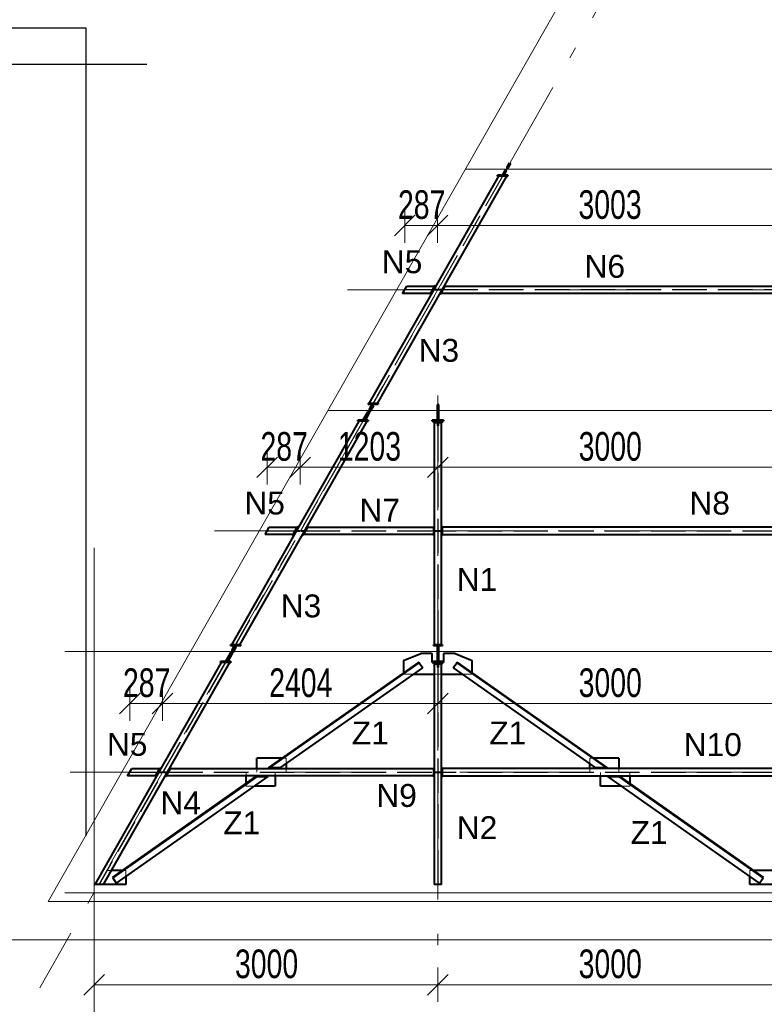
# Model space of a CAD drawing. Header units: metres. Extents: x 212 to 317, y 37 to 97.
# Tile 3 of 52: x 222 to 228, y 42 to 51. Entities that reach past the tile are written whole.
import ezdxf

# ---------------------------------------------------------------- set-up
doc = ezdxf.new("R2010")
doc.units = ezdxf.units.M
doc.linetypes.add('__RA_15', pattern=[1.7, 1, -0.3, 0.1, -0.3])
doc.linetypes.add('__RA_2', pattern=[0.4, 0.3, -0.1])
for name, color, linetype, lineweight in [('OSY', 204, '__RA_15', 13), ('POPIS', 7, 'Continuous', 13), ('Standard', 7, 'Continuous', 40), ('VYZTUZ', 11, 'Continuous', 50)]:
    doc.layers.add(name, color=color, linetype=linetype, lineweight=lineweight)
doc.styles.add('ARIAL', font='ARIAL.TTF')

msp = doc.modelspace()

# ---------------------------------------------------------------- linework, layer by layer
at = {"layer": 'OSY', "color": 204, "linetype": '__RA_15', "lineweight": 13}
for p, q in [((234.8119, 65.1042), (221.9211, 42.4695)), ((224.606, 48.5665), (292.136, 48.5665)), ((225.3962, 47.6415), (225.3962, 42.7513)), ((223.446, 46.4588), (293.446, 46.4588)), ((222.186, 44.3511), (294.576, 44.3511))]:
    msp.add_line(p, q, dxfattribs=at)
at = {"layer": 'OSY', "color": 204, "linetype": 'Continuous', "lineweight": 13}
for p, q in [((225.637, 49.6203), (225.637, 49.6203)), ((225.637, 49.6203), (298.4065, 49.6203)), ((224.437, 47.5126), (224.437, 47.5126)), ((224.437, 47.5126), (298.4065, 47.5126)), ((222.3962, 40.4228), (222.3962, 46.3107)), ((222.1385, 45.4049), (222.1385, 45.4049)), ((222.1385, 45.4049), (298.4065, 45.4049)), ((222.1385, 43.2972), (222.1385, 43.2972)), ((222.1385, 43.2972), (298.4065, 43.2972))]:
    msp.add_line(p, q, dxfattribs=at)
at = {"layer": 'Standard', "color": 7, "linetype": 'Continuous', "lineweight": 13}
for p, q in [((234.2672, 64.7785), (221.9942, 43.2222)), ((221.9942, 43.2222), (294.7982, 43.2222))]:
    msp.add_line(p, q, dxfattribs=at)
at = {"layer": 'Standard', "color": 7, "linetype": 'Continuous', "lineweight": 25}
msp.add_line((213.0776, 50.5364), (222.8541, 50.5364), dxfattribs=at)
at = {"layer": 'Standard', "color": 1, "linetype": 'Continuous', "lineweight": 40}
for p, q in [((226.0014, 49.6373), (225.9964, 49.6286)), ((225.9964, 49.6286), (226.0033, 49.6246)), ((226.0014, 49.6373), (226.0221, 49.6733)), ((226.0083, 49.6333), (226.0014, 49.6373)), ((226.0033, 49.6246), (226.0083, 49.6333)), ((226.0291, 49.6693), (226.0083, 49.6333)), ((226.0221, 49.6733), (226.0291, 49.6693)), ((225.9247, 49.5593), (224.794, 47.5735)), ((224.8677, 47.5735), (225.9984, 49.5593)), ((225.9165, 49.5593), (225.9165, 49.5673)), ((226.0066, 49.5673), (225.9165, 49.5673)), ((225.9165, 49.5593), (225.9247, 49.5593)), ((225.9984, 49.5593), (225.9247, 49.5593)), ((225.9634, 49.5713), (225.9841, 49.6074)), ((225.9703, 49.5673), (225.9634, 49.5713)), ((225.9911, 49.6034), (225.9703, 49.5673)), ((225.9891, 49.616), (225.9841, 49.6074)), ((225.9841, 49.6074), (225.9911, 49.6034)), ((225.9961, 49.612), (225.9891, 49.616)), ((225.9911, 49.6034), (225.9961, 49.612)), ((225.9984, 49.5593), (226.0066, 49.5593)), ((226.0066, 49.5673), (226.0066, 49.5593)), ((225.0878, 48.5345), (225.1242, 48.5985)), ((225.1242, 48.5985), (225.3684, 48.5985)), ((225.332, 48.5345), (225.3684, 48.5985)), ((225.3349, 48.5234), (225.3794, 48.6016)), ((225.3725, 48.6056), (225.3684, 48.5985)), ((225.3725, 48.6056), (225.3794, 48.6016)), ((225.424, 48.5345), (225.4605, 48.5985)), ((225.4576, 48.6095), (225.4645, 48.6056)), ((225.4605, 48.5985), (225.4645, 48.6056)), ((225.4605, 48.5985), (228.3562, 48.5985)), ((225.332, 48.5345), (225.0878, 48.5345)), ((225.332, 48.5345), (225.3279, 48.5274)), ((225.3349, 48.5234), (225.3279, 48.5274)), ((225.3617, 48.5705), (225.3617, 48.5705)), ((225.3617, 48.5704), (225.3617, 48.5705)), ((225.42, 48.5274), (225.4131, 48.5313)), ((225.42, 48.5274), (225.424, 48.5345)), ((228.3562, 48.5345), (225.424, 48.5345)), ((224.7859, 47.5655), (224.7859, 47.5735)), ((224.794, 47.5735), (224.7859, 47.5735)), ((224.7859, 47.5655), (224.8759, 47.5655)), ((224.8677, 47.5735), (224.794, 47.5735)), ((224.8011, 47.5293), (224.8217, 47.5655)), ((224.8283, 47.5655), (224.8232, 47.5565)), ((224.8352, 47.5615), (224.8283, 47.5655)), ((224.8308, 47.5538), (224.8352, 47.5615)), ((224.8759, 47.5735), (224.8677, 47.5735)), ((224.8759, 47.5735), (224.8759, 47.5655)), ((225.4002, 47.5655), (225.3922, 47.5655)), ((225.3922, 47.5655), (225.3922, 47.5565)), ((225.4002, 47.5565), (225.4002, 47.5655)), ((224.7443, 47.4294), (224.7844, 47.4999)), ((224.7589, 47.4384), (224.7844, 47.4833)), ((224.7914, 47.4793), (224.7659, 47.4345)), ((224.7893, 47.5077), (224.7844, 47.4999)), ((224.7844, 47.4833), (224.7893, 47.4928)), ((224.7914, 47.4793), (224.7844, 47.4833)), ((224.7893, 47.4928), (224.7893, 47.5077)), ((224.7963, 47.5037), (224.7893, 47.5077)), ((224.7963, 47.4889), (224.7893, 47.4928)), ((224.7963, 47.4889), (224.7914, 47.4793)), ((224.8011, 47.5293), (224.7962, 47.5198)), ((224.7962, 47.5198), (224.7962, 47.5047)), ((224.7962, 47.5047), (224.8011, 47.5126)), ((224.7962, 47.5047), (224.8031, 47.5008)), ((224.7963, 47.5037), (224.7963, 47.4889)), ((224.8011, 47.5126), (224.8261, 47.5565)), ((224.8011, 47.5126), (224.8081, 47.5086)), ((224.8081, 47.5086), (224.8031, 47.5008)), ((224.8331, 47.5525), (224.8081, 47.5086)), ((224.8232, 47.5565), (224.8261, 47.5565)), ((224.8261, 47.5565), (224.8331, 47.5525)), ((225.3922, 47.5099), (225.3922, 47.5565)), ((225.3922, 47.5565), (225.4002, 47.5565)), ((225.3922, 47.5008), (225.3922, 47.5099)), ((225.3922, 47.5099), (225.4002, 47.5099)), ((225.3922, 47.4928), (225.3922, 47.5008)), ((225.3922, 47.5008), (225.4002, 47.5008)), ((225.3922, 47.482), (225.3922, 47.4928)), ((225.4002, 47.4928), (225.3922, 47.4928)), ((225.3922, 47.4345), (225.3922, 47.482)), ((225.4002, 47.482), (225.3922, 47.482)), ((225.4002, 47.5565), (225.4002, 47.5099)), ((225.4002, 47.5099), (225.4002, 47.5008)), ((225.4002, 47.5008), (225.4002, 47.4928)), ((225.4002, 47.4928), (225.4002, 47.482)), ((225.4002, 47.482), (225.4002, 47.4345)), ((224.7052, 47.4175), (223.594, 45.4658)), ((223.6677, 45.4658), (224.7789, 47.4175)), ((224.6971, 47.4175), (224.6971, 47.4255)), ((224.7871, 47.4255), (224.6971, 47.4255)), ((224.6971, 47.4175), (224.7052, 47.4175)), ((224.7789, 47.4175), (224.7052, 47.4175)), ((224.7509, 47.4294), (224.7443, 47.4294)), ((224.7443, 47.4294), (224.7512, 47.4255)), ((224.7564, 47.4391), (224.7509, 47.4294)), ((224.7509, 47.4294), (224.7578, 47.4255)), ((224.7512, 47.4255), (224.7578, 47.4255)), ((224.7633, 47.4352), (224.7564, 47.4391)), ((224.7589, 47.4384), (224.7564, 47.4391)), ((224.7578, 47.4255), (224.7633, 47.4352)), ((224.7659, 47.4345), (224.7589, 47.4384)), ((224.7633, 47.4352), (224.7659, 47.4345)), ((224.7789, 47.4175), (224.7871, 47.4175)), ((224.7871, 47.4255), (224.7871, 47.4175)), ((225.3462, 47.4175), (225.3462, 47.4255)), ((225.4462, 47.4255), (225.3462, 47.4255)), ((225.3462, 47.4175), (225.4462, 47.4175)), ((225.354, 47.4175), (225.354, 47.4125)), ((225.354, 47.4125), (225.389, 47.4125)), ((225.3642, 47.4075), (225.4282, 47.4075)), ((225.3642, 47.4075), (225.3642, 45.4658)), ((225.389, 47.4125), (225.389, 47.4075)), ((225.4002, 47.4345), (225.3922, 47.4345)), ((225.3922, 47.4345), (225.3922, 47.4255)), ((225.394, 47.4075), (225.394, 47.4175)), ((225.3984, 47.4175), (225.3984, 47.4075)), ((225.4002, 47.4255), (225.4002, 47.4345)), ((225.4034, 47.4075), (225.4034, 47.4125)), ((225.4034, 47.4125), (225.4384, 47.4125)), ((225.4282, 45.4658), (225.4282, 47.4075)), ((225.4384, 47.4125), (225.4384, 47.4175)), ((225.4462, 47.4255), (225.4462, 47.4175)), ((223.8878, 46.4268), (223.9242, 46.4908)), ((223.9242, 46.4908), (224.1684, 46.4908)), ((224.132, 46.4268), (224.1684, 46.4908)), ((224.1725, 46.4979), (224.1684, 46.4908)), ((224.1725, 46.4979), (224.1794, 46.4939)), ((224.224, 46.4268), (224.2605, 46.4908)), ((224.2576, 46.5018), (224.2645, 46.4979)), ((224.2605, 46.4908), (224.2645, 46.4979)), ((224.2605, 46.4908), (225.3562, 46.4908)), ((225.3562, 46.4988), (225.3562, 46.4908)), ((225.3562, 46.4988), (225.3642, 46.4988)), ((225.3562, 46.4908), (225.3562, 46.4268)), ((225.4282, 46.4988), (225.4362, 46.4988)), ((225.4362, 46.4908), (225.4362, 46.4988)), ((225.4362, 46.4268), (225.4362, 46.4908)), ((228.3562, 46.4908), (225.4362, 46.4908)), ((224.132, 46.4268), (223.8878, 46.4268)), ((224.132, 46.4268), (224.1279, 46.4197)), ((224.1349, 46.4157), (224.1279, 46.4197)), ((224.22, 46.4197), (224.213, 46.4236)), ((224.22, 46.4197), (224.224, 46.4268)), ((225.3562, 46.4268), (224.224, 46.4268)), ((225.3562, 46.4268), (225.3562, 46.4188)), ((225.3642, 46.4188), (225.3562, 46.4188)), ((225.4362, 46.4188), (225.4282, 46.4188)), ((225.4362, 46.4188), (225.4362, 46.4268)), ((225.4362, 46.4268), (228.3562, 46.4268)), ((223.5859, 45.4578), (223.5859, 45.4658)), ((223.594, 45.4658), (223.5859, 45.4658)), ((223.5859, 45.4578), (223.6759, 45.4578)), ((223.6677, 45.4658), (223.594, 45.4658)), ((223.6011, 45.4216), (223.5962, 45.4121)), ((223.5962, 45.4121), (223.5962, 45.397)), ((223.6011, 45.4216), (223.6217, 45.4578)), ((223.6011, 45.4049), (223.6261, 45.4488)), ((223.6331, 45.4448), (223.6081, 45.4009)), ((223.6283, 45.4578), (223.6232, 45.4488)), ((223.6232, 45.4488), (223.6261, 45.4488)), ((223.6261, 45.4488), (223.6331, 45.4448)), ((223.6352, 45.4538), (223.6283, 45.4578)), ((223.6308, 45.4461), (223.6352, 45.4538)), ((223.6759, 45.4658), (223.6677, 45.4658)), ((223.6759, 45.4658), (223.6759, 45.4578)), ((225.3562, 45.4578), (225.3562, 45.4658)), ((225.3642, 45.4658), (225.3562, 45.4658)), ((225.3562, 45.4578), (225.4362, 45.4578)), ((225.4282, 45.4658), (225.3642, 45.4658)), ((225.3922, 45.4578), (225.3922, 45.4488)), ((225.3922, 45.4022), (225.3922, 45.4488)), ((225.3922, 45.4488), (225.4002, 45.4488)), ((225.4002, 45.4488), (225.4002, 45.4578)), ((225.4002, 45.4488), (225.4002, 45.4022)), ((225.4362, 45.4658), (225.4282, 45.4658)), ((225.4362, 45.4658), (225.4362, 45.4578)), ((223.5443, 45.3217), (223.5844, 45.3922)), ((223.5564, 45.3314), (223.5509, 45.3217)), ((223.5633, 45.3275), (223.5564, 45.3314)), ((223.5589, 45.3307), (223.5564, 45.3314)), ((223.5578, 45.3178), (223.5633, 45.3275)), ((223.5589, 45.3307), (223.5844, 45.3756)), ((223.5659, 45.3268), (223.5589, 45.3307)), ((223.5633, 45.3275), (223.5659, 45.3268)), ((223.5914, 45.3716), (223.5659, 45.3268)), ((223.5893, 45.4), (223.5844, 45.3922)), ((223.5844, 45.3756), (223.5893, 45.3851)), ((223.5914, 45.3716), (223.5844, 45.3756)), ((223.5893, 45.3851), (223.5893, 45.4)), ((223.5963, 45.396), (223.5893, 45.4)), ((223.5963, 45.3812), (223.5893, 45.3851)), ((223.5963, 45.3812), (223.5914, 45.3716)), ((223.5962, 45.397), (223.6011, 45.4049)), ((223.5962, 45.397), (223.6031, 45.3931)), ((223.5963, 45.396), (223.5963, 45.3812)), ((223.6011, 45.4049), (223.6081, 45.4009)), ((223.6081, 45.4009), (223.6031, 45.3931)), ((225.0962, 45.3268), (225.2462, 45.3893)), ((225.0962, 45.3268), (225.0962, 45.2186)), ((225.3462, 45.3893), (225.2462, 45.3893)), ((225.3462, 45.3178), (225.3462, 45.3893)), ((225.3922, 45.3931), (225.3922, 45.4022)), ((225.3922, 45.4022), (225.4002, 45.4022)), ((225.3922, 45.3931), (225.4002, 45.3931)), ((225.3922, 45.3851), (225.3922, 45.3931)), ((225.3922, 45.3743), (225.3922, 45.3851)), ((225.4002, 45.3851), (225.3922, 45.3851)), ((225.3922, 45.3268), (225.3922, 45.3743)), ((225.4002, 45.3743), (225.3922, 45.3743)), ((225.4002, 45.3268), (225.3922, 45.3268)), ((225.3922, 45.3268), (225.3922, 45.3178)), ((225.4002, 45.4022), (225.4002, 45.3931)), ((225.4002, 45.3931), (225.4002, 45.3851)), ((225.4002, 45.3851), (225.4002, 45.3743)), ((225.4002, 45.3743), (225.4002, 45.3268)), ((225.4002, 45.3178), (225.4002, 45.3268)), ((225.5462, 45.3893), (225.4462, 45.3893)), ((225.4462, 45.3893), (225.4462, 45.3178)), ((225.5462, 45.3893), (225.6962, 45.3268)), ((225.6962, 45.2186), (225.6962, 45.3268)), ((223.5052, 45.3098), (222.4021, 43.3722)), ((222.4758, 43.3722), (223.5789, 45.3098)), ((223.4971, 45.3098), (223.4971, 45.3178)), ((223.5871, 45.3178), (223.4971, 45.3178)), ((223.4971, 45.3098), (223.5052, 45.3098)), ((223.5789, 45.3098), (223.5052, 45.3098)), ((223.5509, 45.3217), (223.5443, 45.3217)), ((223.5443, 45.3217), (223.5512, 45.3178)), ((223.5509, 45.3217), (223.5578, 45.3178)), ((223.5512, 45.3178), (223.5577, 45.3178)), ((223.5789, 45.3098), (223.5871, 45.3098)), ((223.5871, 45.3178), (223.5871, 45.3098)), ((225.2292, 45.312), (223.9152, 44.3888)), ((223.9256, 44.3888), (225.2327, 45.3071)), ((224.0195, 44.3888), (225.2637, 45.2629)), ((225.2292, 45.312), (225.2327, 45.3071)), ((225.2327, 45.3071), (225.2637, 45.2629)), ((225.3462, 45.3098), (225.3462, 45.3178)), ((225.4462, 45.3178), (225.3462, 45.3178)), ((225.3462, 45.3098), (225.4462, 45.3098)), ((225.354, 45.3098), (225.354, 45.3048)), ((225.354, 45.3048), (225.389, 45.3048)), ((225.3642, 45.2998), (225.4282, 45.2998)), ((225.3642, 45.2998), (225.3642, 43.3722)), ((225.389, 45.3048), (225.389, 45.2998)), ((225.394, 45.2998), (225.394, 45.3098)), ((225.3984, 45.3098), (225.3984, 45.2998)), ((225.4034, 45.2998), (225.4034, 45.3048)), ((225.4034, 45.3048), (225.4384, 45.3048)), ((225.4282, 43.3722), (225.4282, 45.2998)), ((225.4384, 45.3048), (225.4384, 45.3098)), ((225.4462, 45.3178), (225.4462, 45.3098)), ((225.5287, 45.2629), (225.5598, 45.3071)), ((225.5287, 45.2629), (226.7729, 44.3888)), ((225.5598, 45.3071), (225.5632, 45.312)), ((225.5598, 45.3071), (226.8669, 44.3888)), ((226.8773, 44.3888), (225.5632, 45.312)), ((225.1847, 45.2074), (225.3642, 45.2074)), ((225.4282, 45.2074), (225.6078, 45.2074)), ((224.0354, 44.4733), (223.8164, 44.4733)), ((223.8164, 44.3831), (223.8164, 44.4733)), ((226.9761, 44.4733), (226.7571, 44.4733)), ((226.9761, 44.4733), (226.9761, 44.3831)), ((222.6878, 44.3191), (222.7242, 44.3831)), ((222.7242, 44.3831), (222.9684, 44.3831)), ((222.932, 44.3191), (222.9684, 44.3831)), ((222.9725, 44.3902), (222.9684, 44.3831)), ((222.9725, 44.3902), (222.9794, 44.3862)), ((223.024, 44.3191), (223.0605, 44.3831)), ((223.0576, 44.3941), (223.0645, 44.3902)), ((223.0605, 44.3831), (223.0645, 44.3902)), ((223.0605, 44.3831), (225.3562, 44.3831)), ((223.9256, 44.3888), (223.9152, 44.3888)), ((224.0195, 44.3888), (223.9256, 44.3888)), ((224.0702, 44.4244), (224.0702, 44.3831)), ((225.3562, 44.3911), (225.3562, 44.3831)), ((225.3562, 44.3911), (225.3642, 44.3911)), ((225.3562, 44.3831), (225.3562, 44.3191)), ((225.4282, 44.3911), (225.4362, 44.3911)), ((225.4362, 44.3831), (225.4362, 44.3911)), ((225.4362, 44.3191), (225.4362, 44.3831)), ((228.3562, 44.3831), (225.4362, 44.3831)), ((226.7223, 44.3831), (226.7223, 44.4244)), ((226.8669, 44.3888), (226.7729, 44.3888)), ((226.8773, 44.3888), (226.8669, 44.3888)), ((222.5544, 43.4328), (223.8077, 44.3133)), ((223.8181, 44.3133), (222.5579, 43.4279)), ((223.9121, 44.3133), (222.5889, 43.3837)), ((222.932, 44.3191), (222.6878, 44.3191)), ((222.932, 44.3191), (222.9279, 44.312)), ((222.9349, 44.308), (222.9279, 44.312)), ((223.02, 44.312), (223.013, 44.3159)), ((223.02, 44.312), (223.024, 44.3191)), ((225.3562, 44.3191), (223.024, 44.3191)), ((223.7223, 44.2533), (223.7223, 44.3191)), ((223.8077, 44.3133), (223.8181, 44.3133)), ((223.8181, 44.3133), (223.9121, 44.3133)), ((223.9761, 44.3191), (223.9761, 44.2289)), ((225.3562, 44.3191), (225.3562, 44.3111)), ((225.3642, 44.3111), (225.3562, 44.3111)), ((225.4362, 44.3111), (225.4282, 44.3111)), ((225.4362, 44.3111), (225.4362, 44.3191)), ((225.4362, 44.3191), (228.3562, 44.3191)), ((226.8164, 44.2289), (226.8164, 44.3191)), ((228.2035, 43.3837), (226.8804, 44.3133)), ((226.8804, 44.3133), (226.9743, 44.3133)), ((226.9743, 44.3133), (226.9848, 44.3133)), ((228.2346, 43.4279), (226.9743, 44.3133)), ((226.9848, 44.3133), (228.238, 43.4328)), ((227.0702, 44.3191), (227.0702, 44.2533)), ((223.9761, 44.2289), (223.7919, 44.2289)), ((227.0006, 44.2289), (226.8164, 44.2289)), ((222.639, 43.4922), (222.5441, 43.4922)), ((222.5544, 43.4328), (222.5579, 43.4279)), ((222.6722, 43.4423), (222.6722, 43.3722)), ((228.1202, 43.3722), (228.1202, 43.4423)), ((228.3642, 43.4922), (228.1535, 43.4922)), ((228.2346, 43.4279), (228.238, 43.4328)), ((222.4758, 43.3722), (222.4021, 43.3722)), ((222.6722, 43.3722), (222.4758, 43.3722)), ((222.5579, 43.4279), (222.5889, 43.3837)), ((225.4282, 43.3722), (225.3642, 43.3722)), ((228.3642, 43.3722), (228.1202, 43.3722)), ((228.2035, 43.3837), (228.2346, 43.4279))]:
    msp.add_line(p, q, dxfattribs=at)
at = {"layer": 'Standard', "color": 136, "linetype": '__RA_2', "lineweight": 18}
for p, q in [((225.959, 49.5593), (224.8283, 47.5735)), ((225.9641, 49.5593), (224.8334, 47.5735)), ((225.1242, 48.5985), (225.1242, 48.5985)), ((225.4576, 48.6095), (225.4576, 48.6095)), ((225.0878, 48.5345), (225.0878, 48.5345)), ((225.1047, 48.5643), (225.349, 48.5643)), ((225.1073, 48.5687), (225.3515, 48.5687)), ((225.332, 48.5345), (225.332, 48.5345)), ((225.3617, 48.5705), (225.3814, 48.5705)), ((225.3617, 48.5625), (225.3617, 48.5704)), ((225.3814, 48.5625), (225.3617, 48.5625)), ((225.3642, 48.5705), (225.384, 48.5705)), ((225.3642, 48.5625), (225.3642, 48.5705)), ((225.384, 48.5625), (225.3642, 48.5625)), ((225.3814, 48.5705), (225.3814, 48.5625)), ((225.394, 48.5705), (225.384, 48.5705)), ((225.384, 48.5705), (225.384, 48.5625)), ((225.384, 48.5625), (225.394, 48.5625)), ((225.3914, 48.5625), (225.3914, 48.5705)), ((225.394, 48.5625), (225.394, 48.5705)), ((225.4084, 48.5705), (225.3984, 48.5705)), ((225.3984, 48.5705), (225.3984, 48.5625)), ((225.3984, 48.5625), (225.4084, 48.5625)), ((225.401, 48.5705), (225.401, 48.5625)), ((225.4084, 48.5625), (225.4084, 48.5705)), ((225.4084, 48.5705), (225.4282, 48.5705)), ((225.4282, 48.5625), (225.4084, 48.5625)), ((225.411, 48.5625), (225.411, 48.5705)), ((225.411, 48.5705), (225.4308, 48.5705)), ((225.4308, 48.5625), (225.411, 48.5625)), ((225.4131, 48.5313), (225.413, 48.5313)), ((225.4282, 48.5705), (225.4282, 48.5625)), ((225.4308, 48.5705), (225.4308, 48.5625)), ((225.441, 48.5643), (228.3562, 48.5643)), ((225.4435, 48.5687), (228.3562, 48.5687)), ((224.8287, 47.5615), (224.8081, 47.5254)), ((224.8287, 47.5615), (224.8217, 47.5655)), ((224.8352, 47.5615), (224.8287, 47.5615)), ((224.7913, 47.4959), (224.7512, 47.4255)), ((224.7844, 47.4999), (224.7913, 47.4959)), ((224.7913, 47.4959), (224.7963, 47.5037)), ((224.7962, 47.5198), (224.8031, 47.5159)), ((224.8081, 47.5254), (224.8011, 47.5293)), ((224.8031, 47.5159), (224.8081, 47.5254)), ((224.8031, 47.5008), (224.8031, 47.5159)), ((224.8232, 47.5565), (224.8301, 47.5526)), ((224.8301, 47.5526), (224.8308, 47.5538)), ((224.8331, 47.5525), (224.8301, 47.5526)), ((225.4002, 47.5205), (225.3922, 47.5205)), ((225.3922, 47.5097), (225.4002, 47.5097)), ((225.4002, 47.5018), (225.3922, 47.5018)), ((225.3922, 47.4926), (225.4002, 47.4926)), ((224.7395, 47.4175), (223.6283, 45.4658)), ((224.7446, 47.4175), (223.6334, 45.4658)), ((225.389, 47.4075), (225.389, 47.3775)), ((225.3922, 47.4431), (225.4002, 47.4431)), ((225.394, 45.4658), (225.394, 47.4075)), ((225.3984, 45.4658), (225.3984, 47.4075)), ((225.4034, 47.3775), (225.4034, 47.4075)), ((225.389, 47.3775), (225.394, 47.3775)), ((225.3984, 47.3775), (225.4034, 47.3775)), ((223.9047, 46.4566), (224.149, 46.4566)), ((223.9073, 46.461), (224.1515, 46.461)), ((223.9242, 46.4908), (223.9242, 46.4908)), ((224.1617, 46.4628), (224.1814, 46.4628)), ((224.1617, 46.4548), (224.1617, 46.4628)), ((224.1814, 46.4548), (224.1617, 46.4548)), ((224.1914, 46.4628), (224.1814, 46.4628)), ((224.1814, 46.4628), (224.1814, 46.4548)), ((224.1814, 46.4548), (224.1914, 46.4548)), ((224.1914, 46.4548), (224.1914, 46.4628)), ((224.211, 46.4628), (224.201, 46.4628)), ((224.201, 46.4628), (224.201, 46.4548)), ((224.201, 46.4548), (224.211, 46.4548)), ((224.211, 46.4548), (224.211, 46.4628)), ((224.211, 46.4628), (224.2308, 46.4628)), ((224.2308, 46.4548), (224.211, 46.4548)), ((224.2308, 46.4628), (224.2308, 46.4548)), ((224.241, 46.4566), (225.3562, 46.4566)), ((224.2435, 46.461), (225.3562, 46.461)), ((224.2605, 46.4908), (224.2605, 46.4908)), ((224.2605, 46.4908), (224.2605, 46.4908)), ((225.3642, 46.4628), (225.384, 46.4628)), ((225.384, 46.4548), (225.3642, 46.4548)), ((225.394, 46.4628), (225.384, 46.4628)), ((225.384, 46.4628), (225.384, 46.4548)), ((225.384, 46.4548), (225.394, 46.4548)), ((225.4084, 46.4628), (225.3984, 46.4628)), ((225.3984, 46.4548), (225.4084, 46.4548)), ((225.4084, 46.4548), (225.4084, 46.4628)), ((225.4084, 46.4628), (225.4282, 46.4628)), ((225.4282, 46.4548), (225.4084, 46.4548)), ((228.3562, 46.461), (225.4362, 46.461)), ((228.3562, 46.4566), (225.4362, 46.4566)), ((223.8878, 46.4268), (223.8878, 46.4268)), ((224.132, 46.4268), (224.132, 46.4268)), ((223.5962, 45.4121), (223.6031, 45.4082)), ((223.6081, 45.4177), (223.6011, 45.4216)), ((223.6031, 45.4082), (223.6081, 45.4177)), ((223.6287, 45.4538), (223.6081, 45.4177)), ((223.6287, 45.4538), (223.6217, 45.4578)), ((223.6232, 45.4488), (223.6301, 45.4449)), ((223.6352, 45.4538), (223.6287, 45.4538)), ((223.6301, 45.4449), (223.6308, 45.4461)), ((223.6331, 45.4448), (223.6301, 45.4449)), ((225.4002, 45.4128), (225.3922, 45.4128)), ((223.5913, 45.3882), (223.5512, 45.3178)), ((223.5844, 45.3922), (223.5913, 45.3882)), ((223.5913, 45.3882), (223.5963, 45.396)), ((223.6031, 45.3931), (223.6031, 45.4082)), ((225.3922, 45.402), (225.4002, 45.402)), ((225.4002, 45.3941), (225.3922, 45.3941)), ((225.3922, 45.3849), (225.4002, 45.3849)), ((225.3922, 45.3354), (225.4002, 45.3354)), ((223.5395, 45.3098), (222.4364, 43.3722)), ((223.5446, 45.3098), (222.4415, 43.3722)), ((225.389, 45.2998), (225.389, 45.2698)), ((225.389, 45.2698), (225.394, 45.2698)), ((225.394, 43.3722), (225.394, 45.2998)), ((225.3984, 43.3722), (225.3984, 45.2998)), ((225.3984, 45.2698), (225.4034, 45.2698)), ((225.4034, 45.2698), (225.4034, 45.2998)), ((225.0962, 45.2186), (225.0962, 45.2113)), ((225.0962, 45.2113), (225.0962, 45.2074)), ((225.0962, 45.2074), (225.1847, 45.2074)), ((225.3642, 45.2074), (225.394, 45.2074)), ((225.3984, 45.2074), (225.4282, 45.2074)), ((225.6078, 45.2074), (225.6962, 45.2074)), ((225.6962, 45.2113), (225.6962, 45.2186)), ((225.6962, 45.2074), (225.6962, 45.2113)), ((224.0458, 44.4733), (224.0354, 44.4733)), ((224.0702, 44.4733), (224.0458, 44.4733)), ((224.0702, 44.4733), (224.0702, 44.4244)), ((226.7466, 44.4733), (226.7223, 44.4733)), ((226.7223, 44.4244), (226.7223, 44.4733)), ((226.7571, 44.4733), (226.7466, 44.4733)), ((222.7242, 44.3831), (222.7242, 44.3831)), ((223.0605, 44.3831), (223.0605, 44.3831)), ((223.8164, 44.3533), (223.8164, 44.3831)), ((224.0702, 44.3831), (224.0702, 44.3533)), ((226.7223, 44.3533), (226.7223, 44.3831)), ((226.9761, 44.3831), (226.9761, 44.3533)), ((222.6878, 44.3191), (222.6878, 44.3191)), ((222.7047, 44.3489), (222.949, 44.3489)), ((222.7073, 44.3533), (222.9515, 44.3533)), ((222.932, 44.3191), (222.932, 44.3191)), ((222.9617, 44.3551), (222.9814, 44.3551)), ((222.9617, 44.3471), (222.9617, 44.3551)), ((222.9814, 44.3471), (222.9617, 44.3471)), ((222.9914, 44.3551), (222.9814, 44.3551)), ((222.9814, 44.3551), (222.9814, 44.3471)), ((222.9814, 44.3471), (222.9914, 44.3471)), ((222.9914, 44.3471), (222.9914, 44.3551)), ((223.011, 44.3551), (223.001, 44.3551)), ((223.001, 44.3551), (223.001, 44.3471)), ((223.001, 44.3471), (223.011, 44.3471)), ((223.011, 44.3471), (223.011, 44.3551)), ((223.011, 44.3551), (223.0308, 44.3551)), ((223.0308, 44.3471), (223.011, 44.3471)), ((223.0308, 44.3551), (223.0308, 44.3471)), ((223.041, 44.3489), (225.3562, 44.3489)), ((223.0435, 44.3533), (225.3562, 44.3533)), ((223.7223, 44.3191), (223.7223, 44.3489)), ((223.9761, 44.3489), (223.9761, 44.3191)), ((225.3642, 44.3551), (225.384, 44.3551)), ((225.384, 44.3471), (225.3642, 44.3471)), ((225.394, 44.3551), (225.384, 44.3551)), ((225.384, 44.3551), (225.384, 44.3471)), ((225.384, 44.3471), (225.394, 44.3471)), ((225.4084, 44.3551), (225.3984, 44.3551)), ((225.3984, 44.3471), (225.4084, 44.3471)), ((225.4084, 44.3471), (225.4084, 44.3551)), ((225.4084, 44.3551), (225.4282, 44.3551)), ((225.4282, 44.3471), (225.4084, 44.3471)), ((228.3562, 44.3533), (225.4362, 44.3533)), ((228.3562, 44.3489), (225.4362, 44.3489)), ((226.8164, 44.3191), (226.8164, 44.3489)), ((227.0702, 44.3489), (227.0702, 44.3191)), ((223.7223, 44.246), (223.7223, 44.2533)), ((223.7223, 44.2289), (223.7223, 44.246)), ((223.7919, 44.2289), (223.7223, 44.2289)), ((227.0702, 44.2289), (227.0006, 44.2289)), ((227.0702, 44.2533), (227.0702, 44.246)), ((227.0702, 44.246), (227.0702, 44.2289)), ((222.5441, 43.4922), (222.5098, 43.4922)), ((222.6494, 43.4922), (222.639, 43.4922)), ((222.6722, 43.4922), (222.6494, 43.4922)), ((222.6722, 43.4922), (222.6722, 43.4423)), ((228.143, 43.4922), (228.1202, 43.4922)), ((228.1202, 43.4423), (228.1202, 43.4922)), ((228.1535, 43.4922), (228.143, 43.4922))]:
    msp.add_line(p, q, dxfattribs=at)
at = {"layer": 'Standard', "color": 7, "linetype": 'Continuous', "lineweight": 18}
msp.add_lwpolyline([(217.2085, 42.889), (298.5065, 42.889), (298.5065, 65.318), (217.2085, 65.318), (217.2085, 42.889)], dxfattribs=at)
at = {"layer": 'Standard', "color": 7, "linetype": 'Continuous', "lineweight": 25}
msp.add_lwpolyline([(222.3245, 43.7971), (222.3245, 50.8503), (213.1069, 50.8503), (213.1069, 43.7971)], dxfattribs=at)
at = {"layer": 'VYZTUZ', "color": 171, "linetype": 'Continuous', "lineweight": 18}
for p, q in [((225.016, 49.0372), (225.196, 49.2172)), ((225.106, 49.1272), (225.106, 49.2772)), ((225.3035, 49.0372), (225.4835, 49.2172)), ((225.3935, 49.1272), (225.3935, 49.2772)), ((225.106, 49.1272), (225.106, 48.9772)), ((225.106, 49.1272), (225.3935, 49.1272)), ((225.3935, 49.1272), (225.3935, 48.9772)), ((225.3935, 49.1272), (228.3962, 49.1272)), ((223.906, 47.0151), (223.906, 47.1651)), ((224.1931, 47.0151), (224.1931, 47.1651)), ((225.3962, 47.0151), (225.3962, 47.1651)), ((223.816, 46.9251), (223.996, 47.1051)), ((224.1031, 46.9251), (224.2831, 47.1051)), ((225.3062, 46.9251), (225.4862, 47.1051)), ((223.906, 47.0151), (223.906, 46.8651)), ((223.906, 47.0151), (224.1931, 47.0151)), ((224.1931, 47.0151), (224.1931, 46.8651)), ((224.1931, 47.0151), (225.3962, 47.0151)), ((225.3962, 47.0151), (225.3962, 46.8651)), ((225.3962, 47.0151), (228.3962, 47.0151)), ((222.706, 44.951), (222.706, 45.101)), ((222.9927, 44.951), (222.9927, 45.101)), ((225.3962, 44.951), (225.3962, 45.101)), ((222.616, 44.861), (222.796, 45.041)), ((222.9027, 44.861), (223.0827, 45.041)), ((225.3062, 44.861), (225.4862, 45.041)), ((222.706, 44.951), (222.706, 44.801)), ((222.706, 44.951), (222.9927, 44.951)), ((222.9927, 44.951), (222.9927, 44.801)), ((222.9927, 44.951), (225.3962, 44.951)), ((225.3962, 44.951), (225.3962, 44.801)), ((225.3962, 44.951), (228.3962, 44.951)), ((222.3062, 42.4053), (222.4862, 42.5853)), ((222.3962, 42.4953), (222.3962, 42.6453)), ((225.3062, 42.4053), (225.4862, 42.5853)), ((225.3962, 42.4953), (225.3962, 42.6453)), ((222.3962, 42.4953), (222.3962, 42.3453)), ((225.3962, 42.4953), (225.3962, 42.3453))]:
    msp.add_line(p, q, dxfattribs=at)
for points in [[(222.3962, 42.4953), (224.7767, 42.4953), (224.7767, 42.4953), (225.3962, 42.4953)], [(225.3962, 42.4953), (225.475, 42.4953), (225.475, 42.4953), (226.5213, 42.4953), (226.5213, 42.4953), (227.0639, 42.4953), (227.0639, 42.4953), (227.7727, 42.4953), (227.7727, 42.4953), (228.3962, 42.4953)]]:
    msp.add_lwpolyline(points, dxfattribs=at)

# ---------------------------------------------------------------- texts
at = {"layer": 'POPIS', "color": 204, "linetype": 'Continuous', "lineweight": 13, "char_height": 0.2, "width": 0.09912, "attachment_point": 7, "style": 'ARIAL'}
for s, insert in [('\\W0.99;N5', (224.9068, 48.7078)), ('\\W0.99;N6', (226.6762, 48.6678)), ('\\W0.99;N3', (225.2278, 47.9341)), ('\\W0.99;N5', (223.7068, 46.6001)), ('\\W0.99;N8', (227.5918, 46.5993)), ('\\W0.99;N7', (224.7117, 46.5402)), ('\\W0.99;N1', (225.5606, 45.9353)), ('\\W0.99;N3', (224.0241, 45.7016)), ('\\W0.99;Z1', (224.6445, 44.5945)), ('\\W0.99;Z1', (225.8445, 44.5945)), ('\\W0.99;N5', (222.5068, 44.4924)), ('\\W0.99;N10', (227.5417, 44.4902)), ('\\W0.99;N9', (224.8584, 44.0459)), ('\\W0.99;N4', (222.9747, 43.9834)), ('\\W0.99;Z1', (223.5225, 43.8096)), ('\\W0.99;N2', (225.5606, 43.7673)), ('\\W0.99;Z1', (227.0781, 43.7253))]:
    msp.add_mtext(s, dxfattribs=dict(at, insert=insert))
at = {"layer": 'VYZTUZ', "color": 171, "linetype": 'Continuous', "lineweight": 18, "char_height": 0.25, "width": 0.089286, "attachment_point": 7, "style": 'ARIAL'}
for s, insert in [('\\W0.71;287', (225.0473, 49.1814)), ('\\W0.71;3003', (226.623, 49.1816)), ('\\W0.71;287', (223.8471, 47.0694)), ('\\W0.71;1203', (224.5228, 47.0696)), ('\\W0.71;3000', (226.6247, 47.0696)), ('\\W0.71;287', (222.6469, 45.0052)), ('\\W0.71;2404', (223.923, 45.0052)), ('\\W0.71;3000', (226.6247, 45.0054)), ('\\W0.71;3000', (223.6247, 42.5497)), ('\\W0.71;3000', (226.6247, 42.5497))]:
    msp.add_mtext(s, dxfattribs=dict(at, insert=insert))

doc.saveas('drawing.dxf')
